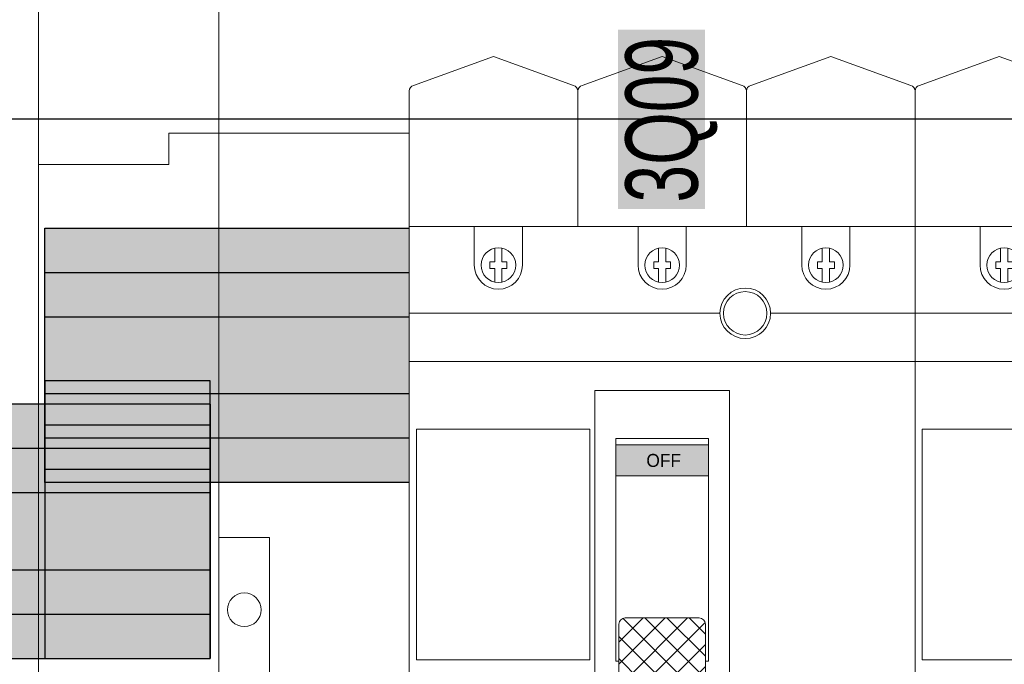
# Model space of a CAD drawing. Header units: millimetres. Extents: x -31 to 6803, y 0 to 664.
# Tile 88 of 118: x 1360 to 1374, y 147 to 156. Entities that reach past the tile are written whole.
import ezdxf
from ezdxf.enums import TextEntityAlignment as Align

# ---------------------------------------------------------------- set-up
doc = ezdxf.new("R2010")
doc.units = ezdxf.units.MM
doc.layers.add('!POMOCNICZE', color=8, linetype='Continuous', plot=False)
for name, color, linetype, lineweight in [('2DE_OBJ_Schneider-Devices', 7, 'Continuous', 25), ('2DE_OBJ_Schneider-Front_Plates', 7, 'Continuous', 0), ('2DE_OBJ_Schneider-Mounting_Plates', 7, 'Continuous', 25), ('2DE_OBJ_Schneider-TAG', 112, 'Continuous', 0), ('SE_Busbars_AL', 30, 'Continuous', 0)]:
    doc.layers.add(name, color=color, linetype=linetype, lineweight=lineweight)
doc.layers.add('2DE_OBJ_Schneider-Micrologic', color=7, linetype='Continuous', lineweight=0, plot=False)
doc.layers.add('CP_WIPEOUT', color=255, linetype='Continuous')
doc.layers.add('INTFCLR_5769', color=7, linetype='Continuous')
doc.styles.add('CP_ATTR', font='arial.ttf')

# ---------------------------------------------------------------- blocks, each defined once
blk = doc.blocks.new('2d_pl_nsx250_650_7mp_se32_zswz1de')
at = {"lineweight": 0}
for p, q in [((94.50000000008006, -9.70867961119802), (77.90291262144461, -15.70867961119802)), ((111.0970873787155, -15.70867961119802), (94.50000000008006, -9.70867961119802)), ((129.5, -9.70867961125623), (112.9029126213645, -15.70867961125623)), ((146.0970873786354, -15.70867961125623), (129.5, -9.70867961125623)), ((164.49999999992, -9.70867961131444), (147.9029126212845, -15.70867961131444)), ((181.0970873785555, -15.70867961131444), (164.49999999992, -9.70867961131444)), ((199.4999999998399, -9.70867961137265), (182.9029126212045, -15.70867961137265)), ((216.0970873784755, -15.70867961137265), (199.4999999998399, -9.70867961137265)), ((77.00000000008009, -62), (77.00000000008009, -16.87132275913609)), ((112.00000000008, -16.87132275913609), (112, -62.00000000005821)), ((147, -16.8713227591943), (146.9999999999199, -62.00000000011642)), ((181.9999999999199, -16.87132275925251), (181.9999999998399, -62.00000000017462)), ((496.9999999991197, -62), (77.00000000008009, -62))]:
    blk.add_line(p, q, dxfattribs=at)
at = {"color": 0, "linetype": 'Continuous', "lineweight": 0}
for p, q in [((27.05977666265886, -25.61250000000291), (27.05977666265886, -32.11250000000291)), ((27.05977666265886, -25.61250000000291), (77.00000000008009, -25.61250000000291)), ((0, -32.11250000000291), (27.05977666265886, -32.11250000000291)), ((0, -220.1125000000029), (0, -32.11250000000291))]:
    blk.add_line(p, q, dxfattribs=at)
at = {"color": 7, "lineweight": 0}
blk.add_lwpolyline([(0, -250.0000000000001), (0, 0), (575, 0), (575, -250.0000000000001)], dxfattribs=at)
at = {"lineweight": 0, "extrusion": (0, 2e-16, -1)}
for centre, start, end in [((-78.20000000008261, -16.87132275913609), 0, 75.66606973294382), ((-110.8000000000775, -16.87132275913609), 104.3339302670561, 180), ((-113.1999999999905, -16.8713227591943), 0, 75.66606973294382), ((-145.8000000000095, -16.8713227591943), 104.3339302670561, 180), ((-148.1999999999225, -16.87132275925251), 0, 75.66606973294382), ((-180.7999999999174, -16.87132275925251), 104.3339302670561, 180), ((-183.1999999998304, -16.87132275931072), 0, 75.66606973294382)]:
    blk.add_arc(centre, 1.19999999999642, start, end, dxfattribs=at)
at = {"layer": '2DE_OBJ_Schneider-Front_Plates', "color": 7, "lineweight": 0}
blk.add_lwpolyline([(37.5, -250.0000000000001), (37.5, 0)], dxfattribs=at)
at = {"layer": '2DE_OBJ_Schneider-Front_Plates', "lineweight": 0}
blk.add_lwpolyline([(37.5, -109.5), (48, -109.5), (48, -139.5), (37.5, -139.5)], dxfattribs=at)
at = {"layer": '2DE_OBJ_Schneider-Front_Plates', "color": 7, "lineweight": 0}
blk.add_circle((42.75, -124.5), 3.5, dxfattribs=at)
at = {"lineweight": 0, "style": 'CP_ATTR', "flags": 9}
for tag, p in [('LINK', (0.00016682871, 0.00414256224)), ('IP', (0.00024190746, 0.00473735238)), ('CHARACTER', (0.000302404, 0.00606558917)), ('VOLTAGE', (0.00036550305, 0.00333768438)), ('ORDER-NO', (0.00036991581, 0.00531212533)), ('MARK3', (0.00050840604, 0.006911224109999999)), ('NUMBER_OF_POLES', (0.0005247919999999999, 0.00224725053)), ('POWER_LOSSES', (0.0005320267, 0.00140466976)), ('ARTICLE', (0.00061369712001, 0.007750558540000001)), ('PRODUCT-TYPE', (0.0006685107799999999, 0.00859553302)), ('POWER', (0.00275886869, 0.00413092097)), ('NAME', (0.00322572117, 0.006901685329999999)), ('OTHER', (0.00348317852, 0.0032871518)), ('FUNCTION', (0.003908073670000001, 0.00774622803)), ('PRODUCER', (0.00478564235, 0.006096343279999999)), ('CURRENT', (0.005245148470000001, 0.00526816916)), ('MARK2', (0.00558353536, 0.006960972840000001)), ('NUMBER', (0.00560327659, 0.00457907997)), ('TEXT_01', (0.00570840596, 0.00385339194)), ('GROUP', (0.00593428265, 0.00318952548))]:
    blk.add_attdef(tag, text='', height=0.0005, dxfattribs=at).set_placement(p, align=Align.MIDDLE_LEFT)
at = {"linetype": 'ByBlock', "lineweight": 0, "style": 'CP_ATTR', "flags": 9}
blk.add_attdef('WEIGHT', text='', height=0.0005, dxfattribs=at).set_placement((0.00049003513, 0.00038061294), align=Align.MIDDLE_LEFT)
blk = doc.blocks.new('*U81')
at = {"transparency": 33554687}
h = blk.add_hatch(color=9, dxfattribs=at)
h.dxf.hatch_style = 1
h.paths.add_polyline_path([(-9.999972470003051, -9.295399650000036e-06, 1), (9.99999090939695, -9.295399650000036e-06, 1)])
at = {"color": 7}
blk.add_circle((-0.007165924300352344, -0.008619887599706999), 4.091665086, dxfattribs=at)
at = {"layer": 'INTFCLR_5769', "color": 7}
for p, q in [((-0.009635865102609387, 7.499984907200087), (-6.490345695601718, 3.758345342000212)), ((6.490361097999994, 3.758347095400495), (0.009653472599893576, 7.499985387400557)), ((-6.499990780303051, -3.741636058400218), (-6.499990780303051, 3.74164052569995)), ((6.500009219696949, -3.741657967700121), (6.500009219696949, 3.741635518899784)), ((-0.00962043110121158, -7.499993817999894), (-6.490342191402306, -3.75834736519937)), ((6.490379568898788, -3.758336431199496), (0.009638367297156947, -7.499994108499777))]:
    blk.add_line(p, q, dxfattribs=at)
for centre, radius in [((-2.879402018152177e-06, 0), 9.9999816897), ((-1.449003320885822e-06, 0), 7.4999900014), ((-1.612203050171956e-06, 0), 6.4999861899), ((6.846967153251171e-07, 0), 5.9999864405), ((-1.237600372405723e-06, 0), 4.499985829), ((-8.263014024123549e-07, 0), 4.3229896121), ((9.219696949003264e-06, -9.295399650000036e-06), 3.9999874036), ((0, 0), 3.3229871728)]:
    blk.add_circle(centre, radius, dxfattribs=at)
for centre, radius, start, end in [((0.0001956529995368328, -0.004587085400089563), 7.5045784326, 89.92779164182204, 90.07506146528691), ((0.003888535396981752, -0.002454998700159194), 7.5045784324, 149.9250568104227, 150.0720961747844), ((-0.005990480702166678, -0.003343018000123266), 7.506856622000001, 29.92570332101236, 30.07269802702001), ((0.005904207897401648, 0.003524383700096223), 7.5068566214, 209.9272977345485, 210.0744416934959), ((0.003993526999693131, -0.002066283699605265), 7.4955137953, 329.9248414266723, 330.0720597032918), ((-0.0001934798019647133, -0.00448366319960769), 7.4955137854, 269.9279402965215, 270.0751609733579)]:
    blk.add_arc(centre, radius, start, end, dxfattribs=at)
blk = doc.blocks.new('*U84')
at = {"transparency": 33554687}
h = blk.add_hatch(color=9, dxfattribs=at)
h.dxf.hatch_style = 1
h.paths.add_polyline_path([(-9.999972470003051, -9.295399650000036e-06, 1), (9.99999090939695, -9.295399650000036e-06, 1)])
at = {"color": 7}
blk.add_circle((-0.007165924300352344, -0.008619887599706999), 4.091665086, dxfattribs=at)
at = {"layer": 'INTFCLR_5769', "color": 7}
for p, q in [((-0.009635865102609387, 7.499984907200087), (-6.490345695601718, 3.758345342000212)), ((6.490361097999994, 3.758347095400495), (0.009653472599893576, 7.499985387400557)), ((-6.499990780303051, -3.741636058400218), (-6.499990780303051, 3.74164052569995)), ((6.500009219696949, -3.741657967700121), (6.500009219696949, 3.741635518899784)), ((-0.00962043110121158, -7.499993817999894), (-6.490342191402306, -3.75834736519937)), ((6.490379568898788, -3.758336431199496), (0.009638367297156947, -7.499994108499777))]:
    blk.add_line(p, q, dxfattribs=at)
for centre, radius in [((-2.879402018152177e-06, 0), 9.9999816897), ((-1.449003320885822e-06, 0), 7.4999900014), ((-1.612203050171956e-06, 0), 6.4999861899), ((6.846967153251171e-07, 0), 5.9999864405), ((-1.237600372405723e-06, 0), 4.499985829), ((-8.263014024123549e-07, 0), 4.3229896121), ((9.219696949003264e-06, -9.295399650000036e-06), 3.9999874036), ((0, 0), 3.3229871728)]:
    blk.add_circle(centre, radius, dxfattribs=at)
for centre, radius, start, end in [((0.0001956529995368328, -0.004587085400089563), 7.5045784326, 89.92779164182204, 90.07506146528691), ((0.003888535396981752, -0.002454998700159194), 7.5045784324, 149.9250568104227, 150.0720961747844), ((-0.005990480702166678, -0.003343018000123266), 7.506856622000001, 29.92570332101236, 30.07269802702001), ((0.005904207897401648, 0.003524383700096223), 7.5068566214, 209.9272977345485, 210.0744416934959), ((0.003993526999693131, -0.002066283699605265), 7.4955137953, 329.9248414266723, 330.0720597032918), ((-0.0001934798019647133, -0.00448366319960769), 7.4955137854, 269.9279402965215, 270.0751609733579)]:
    blk.add_arc(centre, radius, start, end, dxfattribs=at)
blk = doc.blocks.new('*U99')
at = {"layer": 'SE_Busbars_AL', "true_color": 0x939598}
h = blk.add_hatch(color=252, dxfattribs=at)
h.dxf.hatch_style = 1
h.paths.add_polyline_path([(150.7595630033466, 19.43837171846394), (150.7595630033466, 53.7791276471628), (74.90658033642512, 53.77337240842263), (74.90658033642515, 19.43261647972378)])
at = {"layer": 'SE_Busbars_AL'}
h = blk.add_hatch(color=30, dxfattribs=at)
h.dxf.hatch_style = 1
edge = h.paths.add_edge_path()
edge.add_line((150.7595630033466, 20.57293461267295), (174.7251763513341, 20.57293461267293))
edge.add_arc((174.725176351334, 22.57293461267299), 2.000000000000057, 270.0000000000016, 359.9999999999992)
edge.add_line((176.7251763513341, 22.57293461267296), (176.7251763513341, 50.64456475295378))
edge.add_arc((174.7251763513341, 50.64456475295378), 2, 0, 90)
edge.add_line((174.7251763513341, 52.64456475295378), (150.7595630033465, 52.64456475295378))
edge.add_line((150.7595630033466, 52.64456475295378), (150.7595630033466, 20.57293461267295))
edge = h.paths.add_edge_path(flags=0)
edge.add_arc((167.1683552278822, 36.53109926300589), 2.659017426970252, 0, 360)
edge = h.paths.add_edge_path(flags=16)
edge.add_line((167.1608736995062, 42.35486817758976), (167.1683646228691, 42.35919306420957))
edge.add_line((167.1683646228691, 42.35919306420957), (167.1758555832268, 42.35486815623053))
edge.add_arc((167.1683563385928, 36.5310992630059), 5.823773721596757, 30.073779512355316, 89.92622048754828, ccw=False)
edge.add_line((172.2081385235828, 39.44947824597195), (172.2156419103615, 39.44514616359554))
edge.add_line((172.2156419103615, 39.44514616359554), (172.2156419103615, 39.43648197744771))
edge.add_arc((167.1683563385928, 36.53109926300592), 5.823773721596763, -2.2737367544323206e-13, 29.926138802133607, ccw=False)
edge.add_arc((167.1683563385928, 36.53109926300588), 5.823773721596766, 330.0738611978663, 360, ccw=False)
edge.add_line((172.2156419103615, 33.62571654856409), (172.2156419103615, 33.61705236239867))
edge.add_line((172.2156419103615, 33.61705236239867), (172.2081385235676, 33.61272028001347))
edge.add_arc((167.1683563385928, 36.53109926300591), 5.82377372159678, 270.0737795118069, 329.9262204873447, ccw=False)
edge.add_line((167.1758555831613, 30.70733036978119), (167.1683646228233, 30.70300546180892))
edge.add_line((167.1683646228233, 30.70300546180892), (167.1608736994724, 30.70733034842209))
edge.add_arc((167.1683563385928, 36.5310992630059), 5.823773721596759, 180, 269.9263838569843, ccw=False)
edge.add_arc((167.1683563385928, 36.5310992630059), 5.823773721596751, 90.07361614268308, 180, ccw=False)
at = {"layer": 'SE_Busbars_AL', "true_color": 0x939598}
h = blk.add_hatch(color=252, dxfattribs=at)
h.dxf.hatch_style = 1
h.paths.add_polyline_path([(74.90658033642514, 22.11655052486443), (74.90658033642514, -17.09271629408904), (109.247336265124, -17.09271629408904), (109.247336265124, 22.11655052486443)])
h = blk.add_hatch(color=252, dxfattribs=at)
h.dxf.hatch_style = 1
h.paths.add_polyline_path([(109.247336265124, -17.09271629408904), (109.247336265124, 17.2480396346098), (14.40879446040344, 17.24802838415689), (14.40879446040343, -17.09272754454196)])
at = {"layer": 'SE_Busbars_AL'}
h = blk.add_hatch(color=30, dxfattribs=at)
h.dxf.hatch_style = 1
edge = h.paths.add_edge_path()
edge.add_line((14.40879446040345, 16.11346548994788), (-9.556818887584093, 16.11346548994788))
edge.add_arc((-9.556818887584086, 14.11346548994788), 2, 90.00000000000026, 179.9999999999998)
edge.add_line((-11.55681888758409, 14.11346548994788), (-11.55681888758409, -13.95816465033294))
edge.add_arc((-9.556818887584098, -13.95816465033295), 1.999999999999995, 180, 270.0000000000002)
edge.add_line((-9.556818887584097, -15.95816465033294), (14.40879446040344, -15.95816465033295))
edge.add_line((14.40879446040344, -15.95816465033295), (14.40879446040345, 16.11346548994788))
edge = h.paths.add_edge_path(flags=0)
edge.add_arc((-1.999997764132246, 0), 1.35682117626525, 0, 360)
edge = h.paths.add_edge_path(flags=16)
edge.add_arc((-1.999998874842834, 0), 5.823773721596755, 270.07361614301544, 360, ccw=False)
edge.add_line((-1.992516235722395, -5.823768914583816), (-2.000007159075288, -3.978466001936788))
edge.add_line((-2.000007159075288, -3.978466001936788), (-2.007498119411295, -3.780057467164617))
edge.add_arc((-1.642191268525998, -3.334269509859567), 0.5763471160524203, 133.813484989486, 230.6666408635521, ccw=False)
edge.add_line((-2.041203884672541, -2.918378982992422), (-0.5330126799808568, -2.914046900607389))
edge.add_line((-0.5330126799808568, -2.914046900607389), (-3.230488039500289, -1.33183294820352))
edge.add_arc((-3.907280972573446, -0.7738353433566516), 0.8771601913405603, 320.4953345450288, 421.9095388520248)
edge.add_arc((-3.363372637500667, 0.9691447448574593), 0.9779428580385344, 0.8401426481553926, 262.30866376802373, ccw=False)
edge.add_line((-2.385534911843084, 0.9834840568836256), (-2.384500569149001, 0.9859892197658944))
edge.add_line((-2.384500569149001, 0.9859892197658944), (-2.383610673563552, 0.9881385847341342))
edge.add_arc((-7.063837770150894, 3.784606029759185), 5.452041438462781, 329.1413962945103, 381.9636461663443)
edge.add_line((-2.007498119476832, 5.823768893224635), (-2.000007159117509, 3.005512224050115))
edge.add_line((-2.000007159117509, 3.005512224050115), (-1.086645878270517, 3.176072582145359))
edge.add_arc((1.197221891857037, 1.323129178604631), 2.940994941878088, -26.73673497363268, 140.9469526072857, ccw=False)
at = {"color": 7}
for p, q in [((174.7251763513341, 52.64456475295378), (150.7595630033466, 52.64456475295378)), ((176.7251763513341, 50.64456475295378), (176.7251763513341, 22.57293461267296)), ((150.7595630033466, 48.64456475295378), (150.7595630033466, 24.57293461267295)), ((150.7595630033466, 47.09155635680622), (150.7595630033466, 26.12594300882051)), ((174.7251763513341, 20.57293461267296), (150.7595630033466, 20.57293461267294)), ((109.247336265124, 17.2480396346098), (109.247336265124, -17.09271629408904)), ((109.247336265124, 17.2480396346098), (109.247336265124, -17.09271629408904)), ((109.247336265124, 17.2480396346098), (109.247336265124, -17.09271629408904)), ((-9.556818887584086, 16.11346548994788), (14.40879446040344, 16.11346548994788)), ((109.247336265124, 16.1134767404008), (109.247336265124, -15.95815339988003)), ((-11.55681888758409, 14.11346548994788), (-11.55681888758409, -13.95816465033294)), ((14.40879446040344, 12.11346548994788), (14.40879446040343, -11.95816465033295)), ((14.40879446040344, 10.56045709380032), (14.40879446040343, -10.40515625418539)), ((-9.556818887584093, -15.95816465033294), (14.40879446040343, -15.95816465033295))]:
    blk.add_line(p, q, dxfattribs=at)
for points in [[(150.7595630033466, 53.77912764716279), (150.7595630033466, 19.43837171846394), (74.90658033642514, 19.43261647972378), (74.90658033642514, 53.77337240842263)], [(74.90658033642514, -17.09271629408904), (109.247336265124, -17.09271629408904), (109.247336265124, 22.11655052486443), (74.90658033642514, 22.11655052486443)], [(14.40879446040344, 17.24802838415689), (14.40879446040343, -17.09272754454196), (109.247336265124, -17.09271629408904), (109.247336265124, 17.2480396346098)]]:
    blk.add_lwpolyline(points, close=True)
for centre, start, end in [((174.7251763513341, 50.64456475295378), 0, 90), ((174.7251763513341, 22.57293461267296), 270, 0), ((-9.556818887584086, 14.11346548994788), 90, 180), ((-9.556818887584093, -13.95816465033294), 180, 270)]:
    blk.add_arc(centre, 2, start, end, dxfattribs=at)
at = {"yscale": 0.7765041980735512, "zscale": 0.7765041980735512, "rotation": 180}
for name, p, xscale in [('*U84', (165.16835746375, 36.5310992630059), -0.7765041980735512), ('*U81', (0, 0), 0.7765041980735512)]:
    blk.add_blockref(name, p, dxfattribs=dict(at, xscale=xscale))
blk = doc.blocks.new('2d_cvs_100_kla_3p_se72_zj91tk6')
at = {"true_color": 0xffffff, "transparency": 33554687}
h = blk.add_hatch(color=7, dxfattribs=at)
h.dxf.hatch_style = 1
h.paths.add_polyline_path([(43.35811005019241, 201.8141590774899), (43.35811005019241, 164.6712851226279), (61.43083031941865, 164.6712851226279), (61.43083031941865, 201.8141590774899)])
at = {"layer": '2DE_OBJ_Schneider-TAG', "lineweight": 0, "width": 0.7}
blk.add_attdef('TAG', (59.88093581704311, 165.98593576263), '', height=15, rotation=90, dxfattribs=at)
at = {"lineweight": 0}
blk.add_wipeout([(105.00000000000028, 161), (105.00000000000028, 0), (0, 0), (0, 161)], dxfattribs=at).dxf.layer = 'CP_WIPEOUT'
h = blk.add_hatch(dxfattribs=at)
h.set_pattern_fill('ANSI37', color=256, scale=1.02564102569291)
h.set_pattern_definition([(45, (-3014.04749833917, -2188.101062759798), (-2.3026297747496, 2.3026297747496), []), (135, (-3014.04749833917, -2188.101062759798), (-2.3026297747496, -2.3026297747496), [])])
h.paths.add_polyline_path([(44.8076923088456, 79.82051282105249, 0.4142135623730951), (43.52564102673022, 78.53846153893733), (43.52564102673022, 68.28205128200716, 0.4142135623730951), (44.80769230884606, 66.99999999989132), (60.19230769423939, 66.99999999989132, 0.4142135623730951), (61.47435897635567, 68.28205128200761), (61.47435897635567, 78.53846153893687, 0.4142135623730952), (60.19230769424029, 79.82051282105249)])
at = {"layer": '2DE_OBJ_Schneider-Micrologic', "lineweight": 0}
h = blk.add_hatch(color=112, dxfattribs=at)
h.dxf.hatch_style = 1
h.paths.add_polyline_path([(42.88461538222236, 115.717948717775), (42.88461538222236, 109.3076923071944), (62.11538461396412, 109.3076923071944), (62.11538461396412, 115.717948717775)])
at = {"lineweight": 0}
for p, q in [((17.74999997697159, 156.5210083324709), (17.74999997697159, 153.6999999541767)), ((19.24999997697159, 156.5210083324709), (19.24999997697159, 153.6999999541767)), ((51.74999997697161, 156.5210083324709), (51.74999997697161, 153.6999999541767)), ((53.24999997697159, 156.5210083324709), (53.24999997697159, 153.6999999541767)), ((85.7499999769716, 156.5210083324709), (85.7499999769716, 153.6999999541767)), ((87.2499999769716, 156.5210083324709), (87.2499999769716, 153.6999999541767)), ((16.74999997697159, 153.6999999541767), (17.74999997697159, 153.6999999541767)), ((16.74999997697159, 152.2999999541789), (16.74999997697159, 153.6999999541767)), ((19.24999997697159, 153.6999999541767), (20.24999997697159, 153.6999999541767)), ((20.24999997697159, 153.6999999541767), (20.24999997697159, 152.2999999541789)), ((50.74999997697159, 153.6999999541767), (51.74999997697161, 153.6999999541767)), ((50.74999997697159, 152.2999999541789), (50.74999997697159, 153.6999999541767)), ((53.24999997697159, 153.6999999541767), (54.24999997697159, 153.6999999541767)), ((54.24999997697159, 153.6999999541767), (54.24999997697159, 152.2999999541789)), ((84.7499999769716, 153.6999999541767), (85.7499999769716, 153.6999999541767)), ((84.7499999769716, 152.2999999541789), (84.7499999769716, 153.6999999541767)), ((87.2499999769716, 153.6999999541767), (88.2499999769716, 153.6999999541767)), ((88.2499999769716, 153.6999999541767), (88.2499999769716, 152.2999999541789)), ((17.74999997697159, 152.2999999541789), (16.74999997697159, 152.2999999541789)), ((17.74999997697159, 149.4789915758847), (17.74999997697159, 152.2999999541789)), ((19.24999997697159, 149.4789915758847), (19.24999997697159, 152.2999999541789)), ((20.24999997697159, 152.2999999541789), (19.24999997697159, 152.2999999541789)), ((51.74999997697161, 152.2999999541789), (50.74999997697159, 152.2999999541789)), ((51.74999997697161, 149.4789915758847), (51.74999997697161, 152.2999999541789)), ((53.24999997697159, 149.4789915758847), (53.24999997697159, 152.2999999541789)), ((54.24999997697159, 152.2999999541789), (53.24999997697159, 152.2999999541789)), ((85.7499999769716, 152.2999999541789), (84.7499999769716, 152.2999999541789)), ((85.7499999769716, 149.4789915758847), (85.7499999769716, 152.2999999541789)), ((87.2499999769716, 149.4789915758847), (87.2499999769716, 152.2999999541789)), ((88.2499999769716, 152.2999999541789), (87.2499999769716, 152.2999999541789)), ((64.5, 143.0000000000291), (0, 143.0000000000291)), ((105, 143.0000000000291), (75, 143.0000000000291)), ((105, 133.0000000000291), (0, 133.0000000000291)), ((37.5, 119), (1.5, 119)), ((1.5, 119), (1.5, 71.09999999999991)), ((37.5, 119), (37.5, 71.09999999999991)), ((42.88461538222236, 115.717948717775), (62.11538461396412, 115.717948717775)), ((42.88461538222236, 109.3076923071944), (62.11538461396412, 109.3076923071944)), ((1.5, 71.09999999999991), (37.5, 71.09999999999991))]:
    blk.add_line(p, q, dxfattribs=at)
for points in [[(0, 0), (105, 0), (105, 161), (0, 161)], [(38.5, 53), (66.5, 53), (66.5, 127), (38.5, 127)]]:
    blk.add_lwpolyline(points, close=True, dxfattribs=at)
for points in [[(13.5, 153.0000000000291), (13.5, 161.0000000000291)], [(23.5, 153.0000000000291), (23.5, 161.0000000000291)], [(47.5, 153.0000000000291), (47.5, 161.0000000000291)], [(57.5, 153.0000000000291), (57.5, 161.0000000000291)], [(81.5, 153.0000000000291), (81.5, 161.0000000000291)], [(91.5, 153.0000000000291), (91.5, 161.0000000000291)], [(61.47435897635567, 70.84615384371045), (62.11538461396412, 70.84615384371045), (62.11538461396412, 116.9999999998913), (42.88461538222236, 116.9999999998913), (42.88461538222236, 70.84615384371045), (43.52564102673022, 70.84615384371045)]]:
    blk.add_lwpolyline(points, dxfattribs=at)
blk.add_lwpolyline([(44.8076923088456, 66.99999999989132), (60.19230769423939, 66.99999999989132, 0.4142135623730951), (61.47435897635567, 68.28205128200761), (61.47435897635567, 78.53846153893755, 0.4142135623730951), (60.19230769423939, 79.82051282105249), (44.8076923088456, 79.82051282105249, 0.4142135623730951), (43.52564102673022, 78.53846153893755), (43.52564102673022, 68.28205128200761, 0.4142135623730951)], format="xyb", close=True, dxfattribs=at)
for centre, radius in [((18.49999999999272, 153.0000000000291), 3.60020434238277), ((52.49999999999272, 153.0000000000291), 3.600204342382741), ((86.49999999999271, 153.0000000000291), 3.60020434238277), ((69.75, 143.0000000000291), 5.25), ((69.75, 143.0000000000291), 4.5)]:
    blk.add_circle(centre, radius, dxfattribs=at)
for centre in [(18.5, 153.0000000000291), (52.5, 153.0000000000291), (86.5, 153.0000000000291)]:
    blk.add_arc(centre, 5, 180, 0, dxfattribs=at)
at = {"color": 7, "lineweight": 0}
blk.add_text('OFF', height=2.69230769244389, dxfattribs=at).set_placement((49.22267741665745, 111.1353870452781))
at = {"lineweight": 0, "style": 'CP_ATTR', "flags": 9}
for tag, p in [('LINK', (0.00016682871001, 0.00414256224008)), ('IP', (0.00024190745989, 0.00473735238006)), ('CHARACTER', (0.00030240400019, 0.00606558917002)), ('VOLTAGE', (0.0003655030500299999, 0.00333768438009)), ('ORDER-NO', (0.0003699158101, 0.00531212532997)), ('MARK3', (0.0005084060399, 0.0069112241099)), ('NUMBER_OF_POLES', (0.00052479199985, 0.00224725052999)), ('POWER_LOSSES', (0.00053202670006, 0.00140466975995)), ('PRODUCT-TYPE', (0.0006685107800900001, 0.00859553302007)), ('POWER', (0.00275886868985, 0.00413092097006)), ('NAME', (0.00322572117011, 0.00690168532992)), ('OTHER', (0.00348317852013, 0.0032871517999)), ('FUNCTION', (0.00390807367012, 0.007746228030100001)), ('PRODUCER', (0.00478564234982, 0.00609634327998)), ('CURRENT', (0.005245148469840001, 0.005268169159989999)), ('MARK2', (0.00558353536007, 0.00696097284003)), ('NUMBER', (0.005603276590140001, 0.00457907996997)), ('TEXT_01', (0.00570840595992, 0.00385339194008)), ('GROUP', (0.00593428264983, 0.00318952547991))]:
    blk.add_attdef(tag, text='', height=0.0005, dxfattribs=at).set_placement(p, align=Align.MIDDLE_LEFT)
at = {"linetype": 'ByBlock', "lineweight": 0, "style": 'CP_ATTR', "flags": 9}
blk.add_attdef('WEIGHT', text='', height=0.0005, dxfattribs=at).set_placement((0.00049003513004, 0.00038061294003), align=Align.MIDDLE_LEFT)

msp = doc.modelspace()

# ---------------------------------------------------------------- linework, layer by layer
at = {"layer": '!POMOCNICZE'}
msp.add_line((3.000000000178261, 155), (6803.00000000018, 155), dxfattribs=at)

# ---------------------------------------------------------------- block references
at = {"xscale": 0.06999999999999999, "yscale": 0.06999999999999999, "zscale": 0.06999999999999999}
for p in [(1355.153759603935, 149.6459896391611), (1355.153759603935, 149.0019100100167), (1355.153759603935, 148.3578303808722)]:
    msp.add_blockref('*U99', p, dxfattribs=at)
at = {"layer": '2DE_OBJ_Schneider-Mounting_Plates', "xscale": 0.06999999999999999, "yscale": 0.06999999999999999, "zscale": 0.06999999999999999}
msp.add_blockref('2d_pl_nsx250_650_7mp_se32_zswz1de', (1360.30370224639, 156.5841790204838), dxfattribs=at)

# ---------------------------------------------------------------- next in the draw order: block references
at = {"layer": '2DE_OBJ_Schneider-Devices', "xscale": 0.06999999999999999, "yscale": 0.06999999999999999, "zscale": 0.06999999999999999}
msp.add_blockref('2d_cvs_100_kla_3p_se72_zj91tk6', (1365.69370224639, 142.1641790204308), dxfattribs=at).add_auto_attribs({'TAG': '3Q09'})

# ---------------------------------------------------------------- next in the draw order: block references
msp.add_blockref('2d_cvs_100_kla_3p_se72_zj91tk6', (1373.04370224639, 142.1641790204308), dxfattribs=at)

doc.saveas('drawing.dxf')
